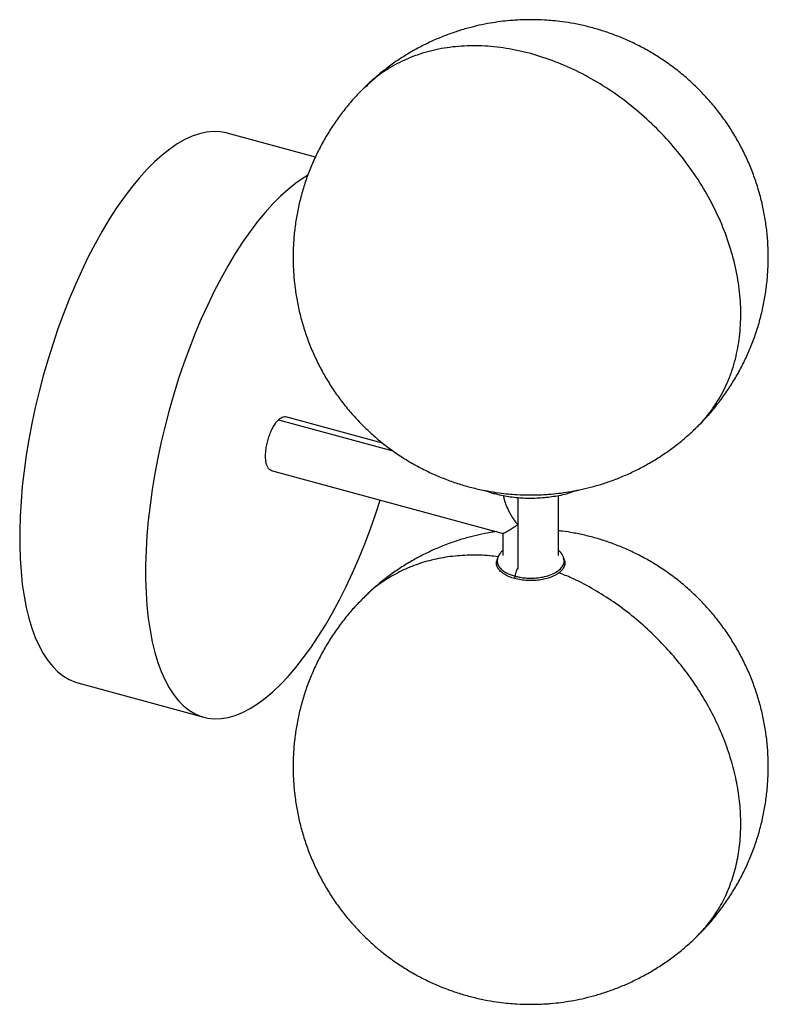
# Paper-space layout '_Trimétrica' of a CAD drawing. Header units: inches. Extents: x -4.23 to 1.97, y -1.97 to 6.19.
import ezdxf

# ---------------------------------------------------------------- set-up
doc = ezdxf.new("R2010")
doc.units = ezdxf.units.IN
doc.header["$MEASUREMENT"] = 0

psp = doc.layouts.new('_Trimétrica')

# ---------------------------------------------------------------- linework, layer by layer
at = {"color": 7, "linetype": 'Continuous', "lineweight": 25}
for p, q in [((-1.7839, 5.0503), (-2.5138, 5.2487)), ((-2.0892, 2.8744), (-1.1415, 2.6168)), ((-1.2267, 2.6812), (-2.0288, 2.8992)), ((1.3748, 2.8112), (1.3789, 2.8154)), ((-2.1496, 2.4547), (-0.2288, 1.9327)), ((-0.3894, 2.2906), (-0.3007, 2.2605)), ((-0.3007, 2.2748), (-0.3007, 2.2605)), ((-0.1075, 2.2283), (-0.1075, 1.6453)), ((0.2303, 1.7502), (0.2303, 2.2456)), ((-0.2303, 1.9331), (-0.2303, 1.7502)), ((-0.2742, 1.728), (-0.2796, 1.711)), ((0.2727, 1.7279), (0.2721, 1.7304)), ((0.2796, 1.711), (0.2742, 1.728)), ((-0.1322, 1.5583), (-0.1297, 1.5782)), ((-3.7517, 0.6939), (-2.7081, 0.4103))]:
    psp.add_line(p, q, dxfattribs=at)
at = {"color": 7, "linetype": 'Continuous', "lineweight": 25, "flags": 128}
for points in [[(-2.5138, 5.2487), (-2.5192, 5.2502), (-2.573, 5.2599), (-2.6285, 5.262), (-2.6858, 5.2565), (-2.7445, 5.2434), (-2.8045, 5.2227), (-2.8657, 5.1946), (-2.9277, 5.1591), (-2.9903, 5.1163), (-3.0535, 5.0664), (-3.1169, 5.0095), (-3.1804, 4.9459), (-3.2437, 4.8757), (-3.3067, 4.7992), (-3.369, 4.7166), (-3.4306, 4.6282), (-3.4912, 4.5343), (-3.5506, 4.4352), (-3.6086, 4.3313), (-3.6651, 4.2228), (-3.7197, 4.1102), (-3.7724, 3.9938), (-3.823, 3.874), (-3.8713, 3.7512), (-3.9172, 3.6258), (-3.9604, 3.4983), (-4.0009, 3.3689), (-4.0385, 3.2383), (-4.0731, 3.1068), (-4.1046, 2.9748), (-4.1329, 2.8428), (-4.1578, 2.7113), (-4.1793, 2.5806), (-4.1973, 2.4512), (-4.2119, 2.3235), (-4.2228, 2.198), (-4.2301, 2.0751), (-4.2337, 1.9551), (-4.2337, 1.8385), (-4.2301, 1.7257), (-4.2228, 1.617), (-4.2119, 1.5128), (-4.1973, 1.4134), (-4.1793, 1.3193), (-4.1578, 1.2306), (-4.1329, 1.1477), (-4.1046, 1.0708), (-4.0731, 1.0003), (-4.0385, 0.9363), (-4.0009, 0.8791), (-3.9604, 0.8288), (-3.9172, 0.7857), (-3.8713, 0.7498), (-3.823, 0.7213), (-3.7724, 0.7002), (-3.7517, 0.6939)], [(-1.8483, 4.8967), (-1.884, 4.8754), (-1.9467, 4.8327), (-2.0099, 4.7828), (-2.0733, 4.7259), (-2.1368, 4.6623), (-2.2001, 4.5921), (-2.263, 4.5156), (-2.3254, 4.433), (-2.387, 4.3446), (-2.4476, 4.2507), (-2.507, 4.1516), (-2.565, 4.0477), (-2.6214, 3.9392), (-2.6761, 3.8266), (-2.7288, 3.7102), (-2.7794, 3.5904), (-2.8277, 3.4676), (-2.8736, 3.3422), (-2.9168, 3.2146), (-2.9573, 3.0853), (-2.9949, 2.9547), (-3.0295, 2.8231), (-3.061, 2.6912), (-3.0892, 2.5592), (-3.1142, 2.4276), (-3.1357, 2.2969), (-3.1537, 2.1675), (-3.1682, 2.0399), (-3.1792, 1.9144), (-3.1865, 1.7914), (-3.1901, 1.6714), (-3.1901, 1.5549), (-3.1865, 1.442), (-3.1792, 1.3333), (-3.1682, 1.2291), (-3.1537, 1.1298), (-3.1357, 1.0356), (-3.1142, 0.9469), (-3.0892, 0.864), (-3.061, 0.7872), (-3.0295, 0.7167), (-2.9949, 0.6527), (-2.9573, 0.5955), (-2.9168, 0.5452), (-2.8736, 0.502), (-2.8277, 0.4661), (-2.7794, 0.4376), (-2.7288, 0.4166), (-2.6761, 0.4031), (-2.6214, 0.3972), (-2.565, 0.3989), (-2.507, 0.4082), (-2.4476, 0.4251), (-2.387, 0.4495), (-2.3254, 0.4813), (-2.263, 0.5205), (-2.2001, 0.5668), (-2.1368, 0.6202), (-2.0733, 0.6805), (-2.0099, 0.7474), (-1.9467, 0.8208), (-1.884, 0.9004), (-1.822, 0.9859), (-1.7609, 1.0771), (-1.7009, 1.1736), (-1.6422, 1.2752), (-1.5849, 1.3814), (-1.5293, 1.492), (-1.4756, 1.6066), (-1.4239, 1.7247), (-1.3745, 1.8461), (-1.3274, 1.9702), (-1.2828, 2.0968), (-1.246, 2.2091)]]:
    psp.add_lwpolyline(points, dxfattribs=at)
at = {"color": 7, "linetype": 'Continuous', "lineweight": 25}
for points, knots in [([(0, 6.1881), (-0.0402, 6.1875), (-0.0967, 6.1865), (-0.1803, 6.1802), (-0.2522, 6.1725), (-0.338, 6.1596), (-0.428, 6.1418), (-0.5221, 6.1185), (-0.6186, 6.0893), (-0.7164, 6.0541), (-0.8145, 6.0128), (-0.912, 5.9652), (-1.0082, 5.9115), (-1.1024, 5.8518), (-1.1939, 5.7862), (-1.2818, 5.7145), (-1.3423, 5.6614), (-1.3718, 5.6311), (-1.3749, 5.6279)], [0, 0, 0, 0, 0.079111, 0.111439, 0.165256, 0.221533, 0.282294, 0.346149, 0.412508, 0.480877, 0.550875, 0.622195, 0.69459, 0.767861, 0.841843, 0.916407, 0.991444, 1, 1, 1, 1]), ([(1.389, 2.8257), (1.4082, 2.8449), (1.4546, 2.8914), (1.5227, 2.9705), (1.5936, 3.062), (1.659, 3.1579), (1.7188, 3.2577), (1.7727, 3.3612), (1.8205, 3.4678), (1.862, 3.5772), (1.8969, 3.6891), (1.9251, 3.803), (1.9465, 3.9186), (1.961, 4.0353), (1.9685, 4.1528), (1.969, 4.2706), (1.9624, 4.3884), (1.9488, 4.5057), (1.9281, 4.622), (1.9005, 4.7371), (1.866, 4.8504), (1.8246, 4.9615), (1.7766, 5.0702), (1.722, 5.1759), (1.661, 5.2783), (1.5938, 5.3771), (1.5205, 5.4718), (1.4413, 5.5622), (1.3563, 5.648), (1.2658, 5.7288), (1.1699, 5.8043), (1.0722, 5.8719), (0.9737, 5.9317), (0.8755, 5.9839), (0.7748, 6.0304), (0.672, 6.071), (0.5678, 6.1055), (0.4632, 6.1339), (0.3607, 6.1557), (0.2677, 6.1705), (0.1864, 6.1797), (0.0997, 6.1865), (0.0384, 6.1875), (0, 6.1881)], [0, 0, 0, 0, 0.01759, 0.042435, 0.067368, 0.092374, 0.117442, 0.142563, 0.167729, 0.192935, 0.218175, 0.243447, 0.268747, 0.294074, 0.319427, 0.344803, 0.370204, 0.395629, 0.42108, 0.446557, 0.472064, 0.497604, 0.523179, 0.548796, 0.574462, 0.600186, 0.625978, 0.651855, 0.677836, 0.703949, 0.73023, 0.75673, 0.780707, 0.804655, 0.828556, 0.852379, 0.876068, 0.8995, 0.922381, 0.943764, 0.960368, 0.975209, 1, 1, 1, 1]), ([(0, 5.907), (-0.0679, 5.9232), (-0.2037, 5.9556), (-0.4046, 5.9744), (-0.6, 5.9708), (-0.7872, 5.9428), (-0.9637, 5.8916), (-1.1265, 5.8168), (-1.2651, 5.7293), (-1.3404, 5.6579), (-1.3735, 5.6266)], [0, 0, 0, 0, 0.128504, 0.257008, 0.385511, 0.514015, 0.642519, 0.771023, 0.899527, 1, 1, 1, 1]), ([(1.3744, 2.8116), (1.3775, 2.8142), (1.425, 2.8544), (1.4996, 2.9504), (1.5949, 3.099), (1.6663, 3.265), (1.7154, 3.4435), (1.741, 3.6328), (1.7428, 3.8301), (1.7208, 4.0327), (1.6752, 4.2378), (1.6067, 4.4427), (1.5162, 4.6446), (1.4051, 4.8406), (1.2747, 5.0282), (1.1268, 5.2047), (0.9636, 5.3677), (0.7872, 5.515), (0.6, 5.6447), (0.4046, 5.7545), (0.2037, 5.8449), (0.0679, 5.8863), (0, 5.907)], [0, 0, 0, 0, 0.003618, 0.056059, 0.1085, 0.160941, 0.213382, 0.265824, 0.318265, 0.370706, 0.423147, 0.475588, 0.528029, 0.580471, 0.632912, 0.685353, 0.737794, 0.790235, 0.842676, 0.895118, 0.947559, 1, 1, 1, 1]), ([(-1.3749, 5.6279), (-1.3989, 5.604), (-1.4501, 5.5528), (-1.5227, 5.4688), (-1.5936, 5.3773), (-1.659, 5.2813), (-1.7188, 5.1815), (-1.7727, 5.0781), (-1.8205, 4.9714), (-1.862, 4.862), (-1.8969, 4.7501), (-1.9251, 4.6362), (-1.9465, 4.5207), (-1.961, 4.404), (-1.9685, 4.2865), (-1.969, 4.1686), (-1.9624, 4.0509), (-1.9488, 3.9336), (-1.9281, 3.8172), (-1.9005, 3.7022), (-1.866, 3.5889), (-1.8246, 3.4777), (-1.7766, 3.3691), (-1.722, 3.2634), (-1.661, 3.1609), (-1.5938, 3.0622), (-1.5205, 2.9674), (-1.4413, 2.877), (-1.3563, 2.7913), (-1.2658, 2.7104), (-1.1699, 2.6349), (-1.0722, 2.5673), (-0.9737, 2.5076), (-0.8755, 2.4554), (-0.7748, 2.4089), (-0.672, 2.3683), (-0.5678, 2.3337), (-0.4632, 2.3054), (-0.3607, 2.2835), (-0.2677, 2.2687), (-0.1864, 2.2595), (-0.0997, 2.2527), (-0.0384, 2.2517), (0, 2.2511)], [0, 0, 0, 0, 0.0218388, 0.0465766, 0.0714017, 0.0962997, 0.1212593, 0.1462714, 0.1713286, 0.1964252, 0.2215565, 0.246719, 0.27191, 0.2971275, 0.32237, 0.3476368, 0.3729277, 0.398243, 0.4235836, 0.4489511, 0.4743477, 0.4997764, 0.5252414, 0.5507479, 0.5763028, 0.601915, 0.627596, 0.6533609, 0.6792297, 0.7052293, 0.7313964, 0.7577822, 0.7816553, 0.8054999, 0.8292974, 0.8530177, 0.8766036, 0.899935, 0.9227172, 0.9440077, 0.9605397, 0.9753164, 1, 1, 1, 1]), ([(-2.1495, 2.4549), (-2.1549, 2.4571), (-2.166, 2.4616), (-2.1791, 2.4789), (-2.1891, 2.5033), (-2.1953, 2.5347), (-2.1974, 2.5714), (-2.1953, 2.6122), (-2.1891, 2.6555), (-2.1791, 2.6996), (-2.1657, 2.7428), (-2.1493, 2.7835), (-2.1306, 2.82), (-2.1103, 2.8516), (-2.0962, 2.8668), (-2.0892, 2.8744)], [0, 0, 0, 0, 0.0741353, 0.1512907, 0.2284461, 0.3056015, 0.3827569, 0.4599123, 0.5370677, 0.6142231, 0.6913784, 0.7685338, 0.8456892, 0.9228446, 1, 1, 1, 1]), ([(-2.0892, 2.8744), (-2.0821, 2.8806), (-2.068, 2.8929), (-2.048, 2.9002), (-2.0347, 2.9022), (-2.029, 2.8992), (-2.0288, 2.8991)], [0, 0, 0, 0, 0.32904, 0.65808, 0.987121, 1, 1, 1, 1]), ([(0, 2.2511), (0.0402, 2.2518), (0.0967, 2.2527), (0.1803, 2.2591), (0.2522, 2.2667), (0.338, 2.2797), (0.428, 2.2974), (0.5221, 2.3208), (0.6186, 2.3499), (0.7164, 2.3851), (0.8145, 2.4265), (0.912, 2.474), (1.0082, 2.5277), (1.1024, 2.5875), (1.1939, 2.653), (1.2818, 2.7248), (1.3422, 2.7778), (1.3718, 2.8081), (1.3748, 2.8112)], [0, 0, 0, 0, 0.079119, 0.111449, 0.165271, 0.221554, 0.282321, 0.346181, 0.412547, 0.480922, 0.550926, 0.622253, 0.694656, 0.767933, 0.841923, 0.916493, 0.991538, 1, 1, 1, 1]), ([(0.3872, 2.2901), (0.361, 2.2803), (0.3007, 2.2576), (0.1913, 2.2351), (0.067, 2.2217), (-0.06, 2.2215), (-0.1855, 2.2333), (-0.2623, 2.2514), (-0.3007, 2.2605)], [0, 0, 0, 0, 0.133173, 0.306538, 0.479904, 0.653269, 0.826635, 1, 1, 1, 1]), ([(-0.226, 2.2447), (-0.2243, 2.2344), (-0.2198, 2.2074), (-0.203, 2.1612), (-0.1825, 2.1178), (-0.1624, 2.0824), (-0.1456, 2.0559), (-0.1271, 2.0293), (-0.114, 2.0126), (-0.1075, 2.0043)], [0, 0, 0, 0, 0.1257693, 0.3306237, 0.5467254, 0.65212, 0.7712019, 0.8853259, 1, 1, 1, 1]), ([(-0.1075, 2.0043), (-0.114, 1.9997), (-0.1271, 1.9906), (-0.1456, 1.9782), (-0.1624, 1.9672), (-0.1825, 1.9545), (-0.2031, 1.9424), (-0.2213, 1.9333), (-0.2263, 1.933), (-0.2287, 1.9328)], [0, 0, 0, 0, 0.10832, 0.216121, 0.328605, 0.42816, 0.632288, 0.825792, 1, 1, 1, 1]), ([(-0.2835, 1.9475), (-0.3009, 1.945), (-0.3488, 1.9382), (-0.428, 1.9221), (-0.5221, 1.8989), (-0.6186, 1.8697), (-0.7164, 1.8345), (-0.8145, 1.7932), (-0.912, 1.7456), (-1.0082, 1.6919), (-1.1024, 1.6322), (-1.1938, 1.5664), (-1.2742, 1.5022), (-1.322, 1.4578), (-1.3421, 1.4391)], [0, 0, 0, 0, 0.04421, 0.121752, 0.203242, 0.287929, 0.37518, 0.46451, 0.555528, 0.647918, 0.741425, 0.83584, 0.930996, 1, 1, 1, 1]), ([(1.3747, -1.4085), (1.3988, -1.3845), (1.4501, -1.3333), (1.5227, -1.2492), (1.5936, -1.1577), (1.659, -1.0617), (1.7188, -0.9619), (1.7727, -0.8585), (1.8205, -0.7518), (1.862, -0.6424), (1.8969, -0.5305), (1.9251, -0.4166), (1.9465, -0.3011), (1.961, -0.1844), (1.9685, -0.0669), (1.969, 0.051), (1.9624, 0.1688), (1.9488, 0.286), (1.9281, 0.4024), (1.9005, 0.5174), (1.866, 0.6308), (1.8246, 0.7419), (1.7766, 0.8506), (1.722, 0.9563), (1.661, 1.0587), (1.5938, 1.1574), (1.5205, 1.2522), (1.4413, 1.3426), (1.3563, 1.4284), (1.2658, 1.5092), (1.1699, 1.5847), (1.0722, 1.6523), (0.9737, 1.712), (0.8755, 1.7643), (0.7748, 1.8107), (0.672, 1.8514), (0.5677, 1.8859), (0.4632, 1.9143), (0.3607, 1.9359), (0.2832, 1.9489), (0.2403, 1.9535), (0.2303, 1.9546)], [0, 0, 0, 0, 0.023021, 0.049046, 0.075164, 0.101358, 0.127617, 0.153931, 0.180293, 0.206696, 0.233136, 0.259609, 0.286111, 0.312641, 0.339198, 0.36578, 0.392388, 0.419021, 0.445681, 0.472369, 0.499088, 0.525841, 0.552632, 0.579466, 0.606351, 0.633297, 0.660315, 0.687421, 0.714637, 0.74199, 0.76952, 0.797279, 0.822395, 0.847481, 0.872518, 0.897473, 0.922287, 0.946833, 0.970801, 0.9932, 1, 1, 1, 1]), ([(-0.2689, 1.7382), (-0.2925, 1.7415), (-0.3726, 1.7527), (-0.5061, 1.7542), (-0.6673, 1.7429), (-0.822, 1.7139), (-0.9687, 1.6685), (-1.1064, 1.6072), (-1.2324, 1.5295), (-1.3218, 1.4624), (-1.3645, 1.4171), (-1.3736, 1.4074)], [0, 0, 0, 0, 0.054447, 0.184447, 0.314447, 0.444447, 0.574447, 0.704447, 0.834446, 0.964446, 1, 1, 1, 1]), ([(-0.2721, 1.7297), (-0.2747, 1.7212), (-0.2808, 1.702), (-0.2727, 1.6724), (-0.2537, 1.6441), (-0.2265, 1.6206), (-0.1954, 1.6022), (-0.1631, 1.5882), (-0.1404, 1.5814), (-0.1297, 1.5782)], [0, 0, 0, 0, 0.142518, 0.32295, 0.4893, 0.639957, 0.774709, 0.894298, 1, 1, 1, 1]), ([(-0.2303, 1.7931), (-0.2377, 1.7863), (-0.2582, 1.7673), (-0.2679, 1.7435), (-0.2741, 1.7282)], [0, 0, 0, 0, 0.356693, 1, 1, 1, 1]), ([(-0.1297, 1.5782), (-0.1185, 1.5755), (-0.0948, 1.5696), (-0.0541, 1.5639), (-0.0071, 1.561), (0.0458, 1.5627), (0.1022, 1.5705), (0.1583, 1.5856), (0.2088, 1.6082), (0.2484, 1.6373), (0.2723, 1.6705), (0.2808, 1.7016), (0.275, 1.7204), (0.2727, 1.7279)], [0, 0, 0, 0, 0.060067, 0.128025, 0.2046, 0.290213, 0.384743, 0.487277, 0.595936, 0.70794, 0.819944, 0.928604, 1, 1, 1, 1]), ([(0.2739, 1.729), (0.2674, 1.745), (0.258, 1.7681), (0.2369, 1.7864), (0.2303, 1.792)], [0, 0, 0, 0, 0.691435, 1, 1, 1, 1]), ([(-0.1322, 1.5583), (-0.1481, 1.5632), (-0.1799, 1.5731), (-0.2194, 1.5936), (-0.2507, 1.6174), (-0.2725, 1.644), (-0.2832, 1.6721), (-0.2851, 1.6949), (-0.2797, 1.7075), (-0.2783, 1.7108)], [0, 0, 0, 0, 0.1573575, 0.314715, 0.4720725, 0.6294299, 0.7867874, 0.9441449, 1, 1, 1, 1]), ([(0.2784, 1.7109), (0.2797, 1.7081), (0.285, 1.6959), (0.2834, 1.6737), (0.2734, 1.6455), (0.2521, 1.6188), (0.2214, 1.5948), (0.1821, 1.5743), (0.1358, 1.5582), (0.0842, 1.547), (0.0294, 1.5412), (-0.0264, 1.5412), (-0.0815, 1.5464), (-0.1153, 1.5543), (-0.1322, 1.5583)], [0, 0, 0, 0, 0.026674, 0.115158, 0.203642, 0.292126, 0.38061, 0.469095, 0.557579, 0.646063, 0.734547, 0.823032, 0.911516, 1, 1, 1, 1]), ([(-0.1074, 1.645), (-0.1106, 1.6392), (-0.1175, 1.6267), (-0.1255, 1.6028), (-0.1283, 1.5863), (-0.1297, 1.5782)], [0, 0, 0, 0, 0.301888, 0.660459, 1, 1, 1, 1]), ([(1.3736, -1.4074), (1.3989, -1.3824), (1.4589, -1.3232), (1.5376, -1.2144), (1.6111, -1.0847), (1.6687, -0.9441), (1.7103, -0.7945), (1.7354, -0.6373), (1.7438, -0.4739), (1.7354, -0.306), (1.7103, -0.1351), (1.6687, 0.0371), (1.611, 0.2089), (1.5379, 0.3787), (1.4499, 0.5449), (1.348, 0.7058), (1.233, 0.8599), (1.1062, 1.0058), (0.9688, 1.1419), (0.822, 1.2671), (0.6673, 1.3801), (0.5061, 1.4793), (0.3612, 1.5557), (0.2694, 1.5924), (0.2342, 1.6064)], [0, 0, 0, 0, 0.034027, 0.080864, 0.127701, 0.174538, 0.221375, 0.268212, 0.315049, 0.361885, 0.408722, 0.455559, 0.502396, 0.549233, 0.59607, 0.642907, 0.689743, 0.73658, 0.783417, 0.830254, 0.877091, 0.923928, 0.970764, 1, 1, 1, 1]), ([(-1.3747, 1.4085), (-1.3988, 1.3845), (-1.4501, 1.3333), (-1.5227, 1.2492), (-1.5936, 1.1577), (-1.659, 1.0617), (-1.7188, 0.9619), (-1.7727, 0.8585), (-1.8205, 0.7518), (-1.862, 0.6424), (-1.8969, 0.5305), (-1.9251, 0.4166), (-1.9465, 0.3011), (-1.961, 0.1844), (-1.9685, 0.0669), (-1.969, -0.051), (-1.9624, -0.1688), (-1.9488, -0.286), (-1.9281, -0.4024), (-1.9005, -0.5174), (-1.866, -0.6308), (-1.8246, -0.7419), (-1.7766, -0.8506), (-1.722, -0.9563), (-1.661, -1.0587), (-1.5938, -1.1574), (-1.5205, -1.2522), (-1.4413, -1.3426), (-1.3563, -1.4284), (-1.2658, -1.5092), (-1.1699, -1.5847), (-1.0722, -1.6523), (-0.9737, -1.712), (-0.8755, -1.7643), (-0.7748, -1.8107), (-0.672, -1.8514), (-0.5678, -1.8859), (-0.4632, -1.9142), (-0.3607, -1.9361), (-0.2677, -1.9509), (-0.1864, -1.9601), (-0.0997, -1.9669), (-0.0384, -1.9679), (0, -1.9685)], [0, 0, 0, 0, 0.02188, 0.046617, 0.071441, 0.096338, 0.121297, 0.146308, 0.171364, 0.196459, 0.22159, 0.246751, 0.271941, 0.297157, 0.322399, 0.347665, 0.372954, 0.398269, 0.423608, 0.448975, 0.47437, 0.499798, 0.525262, 0.550767, 0.576321, 0.601932, 0.627612, 0.653376, 0.679243, 0.705242, 0.731408, 0.757792, 0.781665, 0.805508, 0.829305, 0.853024, 0.876609, 0.899939, 0.92272, 0.94401, 0.960541, 0.975317, 1, 1, 1, 1]), ([(-1.349, 1.4329), (-1.3547, 1.4279), (-1.3636, 1.4201), (-1.3718, 1.4116), (-1.3747, 1.4085)], [0, 0, 0, 0, 0.638288, 1, 1, 1, 1]), ([(0, -1.9685), (0.0402, -1.9678), (0.0967, -1.9669), (0.1803, -1.9606), (0.2522, -1.9529), (0.338, -1.94), (0.428, -1.9222), (0.5221, -1.8989), (0.6186, -1.8697), (0.7164, -1.8345), (0.8145, -1.7932), (0.912, -1.7456), (1.0082, -1.6919), (1.1024, -1.6321), (1.1939, -1.5666), (1.2818, -1.4948), (1.3422, -1.4419), (1.3718, -1.4115), (1.3747, -1.4085)], [0, 0, 0, 0, 0.079121, 0.111453, 0.165277, 0.221562, 0.282331, 0.346194, 0.412562, 0.48094, 0.550946, 0.622276, 0.694681, 0.767961, 0.841953, 0.916526, 0.991574, 1, 1, 1, 1])]:
    psp.add_open_spline(points, degree=3, knots=knots, dxfattribs=at)

doc.saveas('drawing.dxf')
